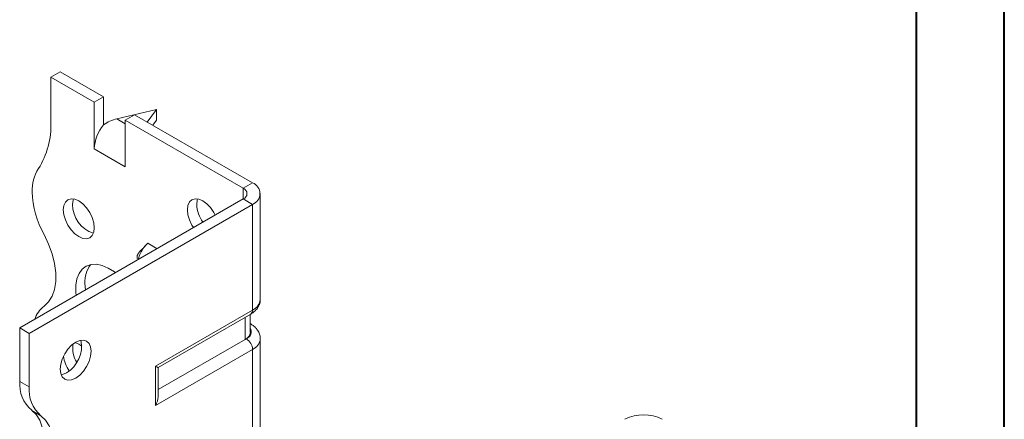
# Model space of a CAD drawing. Header units: millimetres. Extents: x 0 to 210, y 0 to 297.
# Tile 5 of 7: x 154 to 210, y 137 to 160. Entities that reach past the tile are written whole.
import ezdxf

# ---------------------------------------------------------------- set-up
doc = ezdxf.new("R2010")
doc.units = ezdxf.units.MM

msp = doc.modelspace()

# ---------------------------------------------------------------- linework, layer by layer
at = {"color": 7, "linetype": 'Continuous', "lineweight": 40}
for p, q in [((210.079, 0.215), (210.079, 297.215)), ((205.079, 5.215), (205.079, 292.215))]:
    msp.add_line(p, q, dxfattribs=at)
at = {"color": 7, "linetype": 'Continuous', "lineweight": 15}
for p, q in [((155.763, 156.256), (156.294, 156.563)), ((158.769, 155.134), (156.294, 156.563)), ((155.763, 156.256), (155.763, 153.692)), ((158.238, 154.828), (155.763, 156.256)), ((158.769, 155.134), (158.238, 154.828)), ((158.238, 152.174), (158.238, 154.828)), ((158.769, 153.541), (158.769, 155.134)), ((161.774, 154.419), (159.52, 153.883)), ((161.258, 153.697), (161.774, 154.419)), ((161.774, 154.419), (161.774, 153.807)), ((159.52, 153.883), (160.006, 153.603)), ((160.006, 153.807), (160.536, 154.113)), ((160.006, 151.153), (160.006, 153.807)), ((166.724, 149.929), (160.006, 153.807)), ((167.254, 150.235), (160.536, 154.113)), ((161.774, 153.807), (161.568, 153.518)), ((158.238, 152.174), (160.006, 151.153)), ((166.724, 149.929), (167.254, 150.235)), ((166.724, 149.929), (166.724, 149.317)), ((153.996, 141.969), (166.724, 149.317)), ((166.724, 149.317), (167.254, 149.011)), ((167.693, 143.601), (167.693, 149.623)), ((154.526, 141.663), (167.254, 149.011)), ((167.254, 142.989), (167.254, 149.011)), ((161.814, 146.483), (161.279, 146.792)), ((157.708, 144.519), (157.735, 144.128)), ((161.728, 139.799), (167.254, 142.989)), ((161.874, 139.714), (167.15, 142.76)), ((166.834, 141.318), (166.834, 142.577)), ((167.127, 141.726), (167.127, 142.747)), ((154.526, 141.663), (153.996, 141.969)), ((153.996, 138.928), (153.996, 141.969)), ((167.15, 142.197), (167.127, 142.21)), ((167.15, 142.197), (167.127, 142.208)), ((154.526, 138.622), (154.526, 141.663)), ((166.9, 141.356), (166.834, 141.318)), ((167.693, 135.436), (167.693, 141.356)), ((166.834, 141.318), (161.874, 138.454)), ((167.254, 140.743), (161.728, 137.553)), ((167.254, 134.823), (167.254, 140.743)), ((161.728, 137.553), (161.728, 139.799)), ((161.874, 138.046), (161.874, 139.714)), ((153.996, 138.928), (154.526, 138.622)), ((155.201, 136.97), (154.671, 137.276))]:
    msp.add_line(p, q, dxfattribs=at)
at = {"color": 7, "linetype": 'Continuous', "lineweight": 15, "flags": 128}
for points in [[(158.238, 147.683), (158.208, 147.964), (158.12, 148.262), (157.979, 148.554), (157.796, 148.822), (157.583, 149.047), (157.354, 149.214), (157.126, 149.311), (156.912, 149.332), (156.729, 149.276), (156.589, 149.145), (156.501, 148.95), (156.471, 148.703), (156.501, 148.422), (156.589, 148.125), (156.729, 147.832), (156.912, 147.564), (157.126, 147.339), (157.354, 147.173), (157.583, 147.075), (157.796, 147.054), (157.979, 147.111), (158.12, 147.241), (158.208, 147.436), (158.238, 147.683)], [(157.054, 149.327), (157.031, 149.256), (157.001, 149.01)], [(165.132, 148.398), (165.05, 148.555), (164.867, 148.823), (164.654, 149.048), (164.425, 149.215), (164.197, 149.312), (163.984, 149.333), (163.8, 149.276), (163.66, 149.146), (163.572, 148.951), (163.542, 148.704), (163.572, 148.423), (163.66, 148.125), (163.8, 147.833), (163.895, 147.684)], [(164.125, 149.327), (164.102, 149.257), (164.072, 149.01)], [(155.378, 143.21), (155.638, 143.455), (155.838, 143.778), (155.975, 144.169), (156.045, 144.619), (156.045, 145.115), (155.975, 145.644), (155.838, 146.193), (155.638, 146.748), (155.378, 147.293)], [(159.447, 145.116), (159.383, 145.164), (159.035, 145.384), (158.689, 145.529), (158.358, 145.596), (158.051, 145.582), (157.778, 145.489), (157.549, 145.318), (157.37, 145.076), (157.248, 144.769), (157.185, 144.409), (157.185, 144.007), (157.205, 143.822)], [(157.178, 141.152), (156.949, 140.986), (156.736, 140.761), (156.553, 140.493), (156.412, 140.2), (156.324, 139.903), (156.294, 139.622), (156.324, 139.375), (156.412, 139.18), (156.553, 139.049), (156.736, 138.993), (156.949, 139.014), (157.178, 139.111), (157.406, 139.278), (157.62, 139.503), (157.803, 139.771), (157.943, 140.063), (158.031, 140.361), (158.062, 140.642), (158.031, 140.889), (157.943, 141.084), (157.803, 141.214), (157.62, 141.271), (157.406, 141.25), (157.178, 141.152)], [(157.531, 140.926), (157.354, 141.048), (157.153, 141.138)], [(156.647, 139.417), (156.419, 139.32), (156.347, 139.305)], [(154.671, 137.276), (154.93, 137.031), (155.131, 136.708), (155.268, 136.317), (155.338, 135.868), (155.338, 135.372), (155.268, 134.842), (155.131, 134.293), (154.93, 133.738), (154.671, 133.193)], [(155.201, 132.887), (155.461, 133.432), (155.662, 133.987), (155.799, 134.536), (155.868, 135.065), (155.868, 135.561), (155.799, 136.011), (155.662, 136.402), (155.461, 136.725), (155.201, 136.97)]]:
    msp.add_lwpolyline(points, dxfattribs=at)
at = {"color": 7, "linetype": 'Continuous', "lineweight": 15}
for centre, radius, start, end in [((151.159, 153.504), 4.608, 327.7485, 2.3387), ((160.538, 152.068), 2.302, 140.2279, 177.3607), ((157.004, 149.816), 2.303, 147.7416, 182.2983), ((166.607, 149.623), 0.327, 290.7834, 69.2166), ((167.022, 149.623), 0.655, 290.7834, 69.2166), ((160.012, 149.889), 5.312, 181.7823, 209.2631), ((158.737, 149.012), 1.737, 180.0957, 251.4679), ((165.964, 149.094), 1.894, 182.5421, 215.6547), ((159.251, 144.62), 1.547, 141.6535, 183.7724), ((166.943, 143.676), 0.754, 294.3747, 354.3052), ((156.318, 141.974), 1.553, 127.2348, 161.8283), ((167.009, 142.962), 0.246, 305.0133, 6.2988), ((166.751, 141.76), 0.431, 290.2669, 29.2057), ((166.627, 141.776), 0.503, 294.3747, 354.3052), ((166.486, 140.708), 0.768, 2.6055, 57.3945), ((166.958, 141.419), 0.738, 293.6704, 355.2706), ((155.776, 140.92), 1.737, 300.0962, 11.4726), ((158.595, 140.838), 1.589, 172.4911, 211.152), ((158.433, 140.659), 1.973, 188.6835, 214.8558), ((155.949, 138.763), 1.96, 175.1643, 229.312), ((156.479, 138.456), 1.96, 175.1643, 229.312), ((189.528, 134.718), 2.306, 62.6097, 117.3903)]:
    msp.add_arc(centre, radius, start, end, dxfattribs=at)
for centre, major_axis, ratio, start_param, end_param in [((159.52, 152.659), (1.39, 0.796), 0.717477, 1.181016, 1.704614), ((161.374, 140.003), (0.5, -0.289), 0.00007, 0.000041, 0.785439), ((161.374, 137.757), (0.354, 0.612), 0.577335, 4.71243, 5.497828)]:
    msp.add_ellipse(centre, major_axis=major_axis, ratio=ratio, start_param=start_param, end_param=end_param, dxfattribs=at)
for points, knots in [([(161.128, 146.645), (161.093, 146.602), (161.02, 146.514), (160.893, 146.396), (160.791, 146.288), (160.724, 146.186), (160.697, 146.124), (160.684, 146.083), (160.676, 146.045), (160.673, 146.01), (160.674, 145.979), (160.678, 145.953), (160.684, 145.934), (160.69, 145.932), (160.693, 145.931)], [0, 0, 0, 0, 0.171197, 0.3482817, 0.5987754, 0.7129066, 0.7565441, 0.7933595, 0.8257363, 0.8565305, 0.8885825, 0.9241166, 0.9613171, 1, 1, 1, 1]), ([(161.279, 146.792), (161.223, 146.736), (161.084, 146.599), (160.903, 146.319), (160.78, 146.05), (160.758, 145.906), (160.753, 145.87)], [0, 0, 0, 0, 0.225912, 0.558443, 0.890983, 1, 1, 1, 1]), ([(167.15, 142.76), (167.201, 142.792), (167.33, 142.873), (167.497, 143.036), (167.627, 143.251), (167.693, 143.445), (167.686, 143.561), (167.683, 143.597)], [0, 0, 0, 0, 0.167864, 0.424172, 0.664081, 0.895529, 1, 1, 1, 1]), ([(167.683, 141.359), (167.685, 141.407), (167.688, 141.537), (167.612, 141.739), (167.475, 141.946), (167.314, 142.095), (167.195, 142.169), (167.15, 142.197)], [0, 0, 0, 0, 0.138029, 0.375095, 0.609537, 0.854175, 1, 1, 1, 1])]:
    msp.add_open_spline(points, degree=3, knots=knots, dxfattribs=at)

doc.saveas('drawing.dxf')
